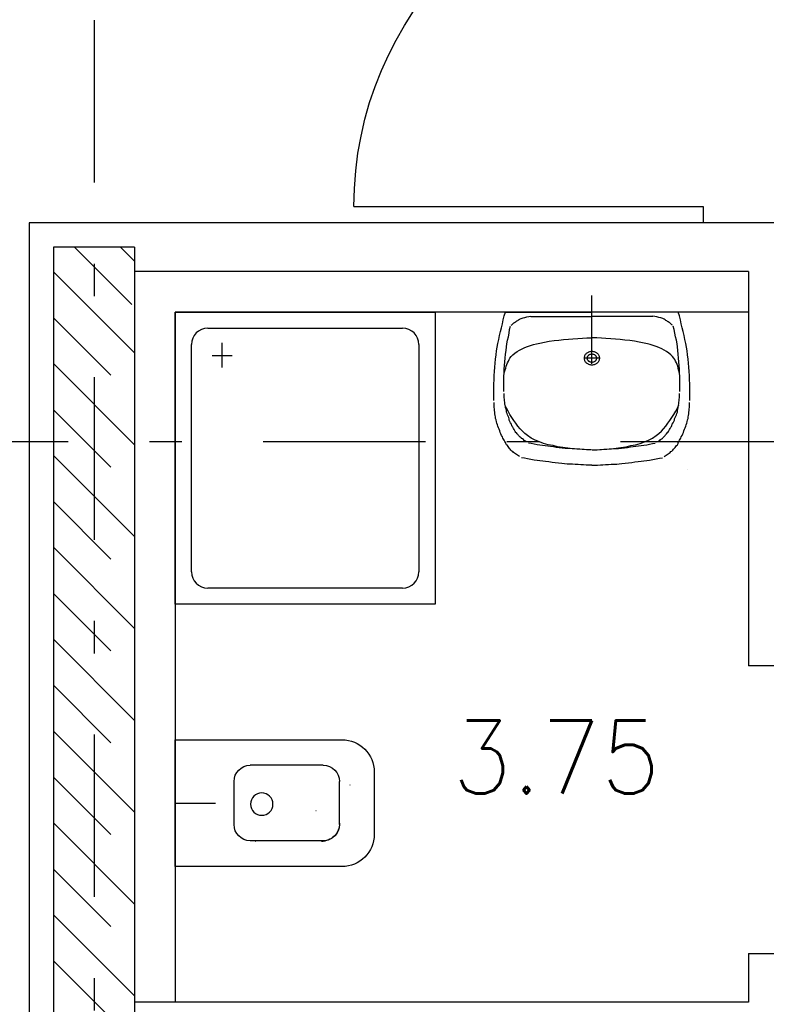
# Model space of a CAD drawing. Extents: x -1702.1 to -1638.5, y 1185.1 to 1220.8.
# Tile 29 of 50: x -1665.2 to -1662.9, y 1196.2 to 1199.2. Entities that reach past the tile are written whole.
import ezdxf
from ezdxf.enums import TextEntityAlignment as Align

# ---------------------------------------------------------------- set-up
doc = ezdxf.new("R2010")
doc.units = 0
doc.header["$MEASUREMENT"] = 0
doc.linetypes.add('DASHDOT', pattern=[1, 0.5, -0.25, 0, -0.25])
doc.linetypes.add('HIDDEN', pattern=[0.375, 0.25, -0.125])
doc.layers.get('0').update_dxf_attribs({"linetype": 'CONTINUOUS'})
for name, color, linetype in [('13', 94, 'CONTINUOUS'), ('18', 5, 'CONTINUOUS'), ('3', 6, 'CONTINUOUS'), ('45', 132, 'CONTINUOUS'), ('48', 33, 'CONTINUOUS'), ('54', 253, 'CONTINUOUS'), ('8', 1, 'CONTINUOUS')]:
    doc.layers.add(name, color=color, linetype=linetype)
doc.styles.add('ROMANS', font='ROMANS', dxfattribs={"height": 0.2})

msp = doc.modelspace()

# ---------------------------------------------------------------- linework, layer by layer
at = {"linetype": 'Continuous'}
for p, q in [((-1663.4441, 1198.16028, 0.21561), (-1663.4441, 1198.35284, 0.21561)), ((-1664.7266, 1196.78988, 0.21561), (-1664.60217, 1196.78988, 0.21561))]:
    msp.add_line(p, q, dxfattribs=at)
at = {"linetype": 'Continuous', "elevation": 0.21561}
msp.add_lwpolyline([(-1663.1501, 1197.81701), (-1663.1501, 1197.81701), (-1663.1501, 1197.81701), (-1663.1501, 1197.81701)], close=True, dxfattribs=at)
at = {"layer": '13', "linetype": 'Continuous'}
for p, q in [((-1664.8516, 1198.57739, 0.0206), (-1665.1766, 1198.57739, 0.0206)), ((-1665.1766, 1198.57739, 0.0206), (-1665.1766, 1193.84239, 0.0206)), ((-1662.7616, 1198.57739, 0.21561), (-1664.8516, 1198.57739, 0.21561)), ((-1662.9616, 1198.42739, 0.21561), (-1664.8516, 1198.42739, 0.21561)), ((-1662.9616, 1198.42739, 0.21561), (-1662.9616, 1197.21239, 0.21561)), ((-1664.7266, 1198.30239, 0.21561), (-1664.7266, 1196.17739, 0.21561)), ((-1662.9616, 1198.30239, 0.21561), (-1664.7266, 1198.30239, 0.21561)), ((-1662.9616, 1196.32739, 0.21561), (-1662.9616, 1196.17739, 0.21561)), ((-1662.9616, 1196.17739, 0.21561), (-1664.8516, 1196.17739, 0.21561))]:
    msp.add_line(p, q, dxfattribs=at)
at = {"layer": '13', "linetype": 'Continuous', "elevation": 0.21561}
for points in [[(-1662.8116, 1197.21239), (-1662.8116, 1197.21239), (-1662.8116, 1197.21239), (-1662.9616, 1197.21239)], [(-1662.9616, 1196.32739), (-1662.8116, 1196.32739), (-1662.8116, 1196.32739), (-1662.8116, 1196.32739)]]:
    msp.add_lwpolyline(points, dxfattribs=at)
at = {"layer": '18', "linetype": 'Continuous'}
for p, q in [((-1664.1766, 1198.62739, 0.0206), (-1663.1016, 1198.62739, 0.0206)), ((-1663.1016, 1198.62739, 0.0206), (-1663.1016, 1198.57739, 0.0206))]:
    msp.add_line(p, q, dxfattribs=at)
at = {"layer": '18', "linetype": 'Continuous', "extrusion": (0, 0, -1)}
msp.add_arc((1663.1016, 1198.62739, -0.0206), 1.075, 0, 90, dxfattribs=at)
at = {"layer": '3', "linetype": 'Continuous'}
for p, q in [((-1664.8516, 1198.50239, 0.0206), (-1665.1016, 1198.50239, 0.0206)), ((-1665.1016, 1198.50239, 0.0206), (-1665.1016, 1188.89239, 0.0206)), ((-1664.8516, 1198.50239, 0.0206), (-1664.8516, 1190.69239, 0.0206))]:
    msp.add_line(p, q, dxfattribs=at)
at = {"layer": '45', "linetype": 'Continuous'}
for p, q in [((-1663.4441, 1198.33118, 0.21561), (-1663.44411, 1198.33118, 0.21561)), ((-1664.7266, 1197.40239, 0.21561), (-1664.7266, 1198.30239, 0.21561)), ((-1664.7266, 1198.30239, 0.21561), (-1663.9266, 1198.30239, 0.21561)), ((-1663.9266, 1198.30239, 0.21561), (-1663.9266, 1197.40239, 0.21561)), ((-1663.71928, 1198.26617, 0.21561), (-1663.71726, 1198.27824, 0.21561)), ((-1663.71726, 1198.27824, 0.21561), (-1663.71425, 1198.29032, 0.21561)), ((-1663.71425, 1198.29032, 0.21561), (-1663.71023, 1198.30239, 0.21561)), ((-1663.71023, 1198.30239, 0.21561), (-1663.4441, 1198.30239, 0.21561)), ((-1663.6791, 1198.27174, 0.21561), (-1663.67709, 1198.2736, 0.21561)), ((-1663.67709, 1198.2736, 0.21561), (-1663.67509, 1198.27545, 0.21561)), ((-1663.67509, 1198.27545, 0.21561), (-1663.67208, 1198.27638, 0.21561)), ((-1663.67208, 1198.27638, 0.21561), (-1663.67006, 1198.27824, 0.21561)), ((-1663.67006, 1198.27824, 0.21561), (-1663.66705, 1198.2801, 0.21561)), ((-1663.66705, 1198.2801, 0.21561), (-1663.66203, 1198.28196, 0.21561)), ((-1663.66203, 1198.28196, 0.21561), (-1663.656, 1198.28474, 0.21561)), ((-1663.656, 1198.28474, 0.21561), (-1663.64998, 1198.28567, 0.21561)), ((-1663.64998, 1198.28567, 0.21561), (-1663.64395, 1198.28753, 0.21561)), ((-1663.64395, 1198.28753, 0.21561), (-1663.63793, 1198.28846, 0.21561)), ((-1663.63793, 1198.28846, 0.21561), (-1663.6319, 1198.28939, 0.21561)), ((-1663.6319, 1198.28846, 0.21561), (-1663.4441, 1198.28846, 0.21561)), ((-1663.17795, 1198.30239, 0.21561), (-1663.4441, 1198.30239, 0.21561)), ((-1663.2563, 1198.28846, 0.21561), (-1663.4441, 1198.28846, 0.21561)), ((-1663.25027, 1198.28846, 0.21561), (-1663.2563, 1198.28939, 0.21561)), ((-1663.24424, 1198.28753, 0.21561), (-1663.25027, 1198.28846, 0.21561)), ((-1663.23821, 1198.28567, 0.21561), (-1663.24424, 1198.28753, 0.21561)), ((-1663.23218, 1198.28474, 0.21561), (-1663.23821, 1198.28567, 0.21561)), ((-1663.22617, 1198.28196, 0.21561), (-1663.23218, 1198.28474, 0.21561)), ((-1663.22114, 1198.2801, 0.21561), (-1663.22617, 1198.28196, 0.21561)), ((-1663.21813, 1198.27824, 0.21561), (-1663.22114, 1198.2801, 0.21561)), ((-1663.21612, 1198.27638, 0.21561), (-1663.21813, 1198.27824, 0.21561)), ((-1663.21311, 1198.27545, 0.21561), (-1663.21612, 1198.27638, 0.21561)), ((-1663.2111, 1198.2736, 0.21561), (-1663.21311, 1198.27545, 0.21561)), ((-1663.2091, 1198.27174, 0.21561), (-1663.2111, 1198.2736, 0.21561)), ((-1663.17394, 1198.29032, 0.21561), (-1663.17795, 1198.30239, 0.21561)), ((-1663.17093, 1198.27824, 0.21561), (-1663.17394, 1198.29032, 0.21561)), ((-1663.16892, 1198.26617, 0.21561), (-1663.17093, 1198.27824, 0.21561)), ((-1664.6266, 1198.25239, 0.21561), (-1664.0266, 1198.25239, 0.21561)), ((-1663.7253, 1198.24202, 0.21561), (-1663.72229, 1198.25409, 0.21561)), ((-1663.72229, 1198.25409, 0.21561), (-1663.71928, 1198.26617, 0.21561)), ((-1663.69919, 1198.23737, 0.21561), (-1663.69718, 1198.24852, 0.21561)), ((-1663.69718, 1198.24852, 0.21561), (-1663.69416, 1198.25874, 0.21561)), ((-1663.69216, 1198.26152, 0.21561), (-1663.69015, 1198.26339, 0.21561)), ((-1663.69015, 1198.26339, 0.21561), (-1663.68815, 1198.26525, 0.21561)), ((-1663.68815, 1198.26525, 0.21561), (-1663.68613, 1198.2671, 0.21561)), ((-1663.68613, 1198.2671, 0.21561), (-1663.68412, 1198.26895, 0.21561)), ((-1663.68412, 1198.26895, 0.21561), (-1663.68212, 1198.26988, 0.21561)), ((-1663.68212, 1198.26988, 0.21561), (-1663.6791, 1198.27174, 0.21561)), ((-1663.20608, 1198.26988, 0.21561), (-1663.2091, 1198.27174, 0.21561)), ((-1663.20407, 1198.26895, 0.21561), (-1663.20608, 1198.26988, 0.21561)), ((-1663.20206, 1198.2671, 0.21561), (-1663.20407, 1198.26895, 0.21561)), ((-1663.20005, 1198.26525, 0.21561), (-1663.20206, 1198.2671, 0.21561)), ((-1663.19804, 1198.26339, 0.21561), (-1663.20005, 1198.26525, 0.21561)), ((-1663.19604, 1198.26152, 0.21561), (-1663.19804, 1198.26339, 0.21561)), ((-1663.19101, 1198.24852, 0.21561), (-1663.19403, 1198.25874, 0.21561)), ((-1663.18901, 1198.23737, 0.21561), (-1663.19101, 1198.24852, 0.21561)), ((-1663.16591, 1198.25409, 0.21561), (-1663.16892, 1198.26617, 0.21561)), ((-1663.1629, 1198.24202, 0.21561), (-1663.16591, 1198.25409, 0.21561)), ((-1663.73332, 1198.20579, 0.21561), (-1663.73031, 1198.21787, 0.21561)), ((-1663.73031, 1198.21787, 0.21561), (-1663.7283, 1198.22994, 0.21561)), ((-1663.7283, 1198.22994, 0.21561), (-1663.7253, 1198.24202, 0.21561)), ((-1663.70622, 1198.20487, 0.21561), (-1663.70421, 1198.21601, 0.21561)), ((-1663.70421, 1198.21601, 0.21561), (-1663.70119, 1198.22623, 0.21561)), ((-1663.70119, 1198.22623, 0.21561), (-1663.69919, 1198.23737, 0.21561)), ((-1663.58971, 1198.20951, 0.21561), (-1663.57566, 1198.2123, 0.21561)), ((-1663.57566, 1198.2123, 0.21561), (-1663.56059, 1198.21415, 0.21561)), ((-1663.56059, 1198.21415, 0.21561), (-1663.54553, 1198.21601, 0.21561)), ((-1663.54553, 1198.21601, 0.21561), (-1663.53147, 1198.21787, 0.21561)), ((-1663.53147, 1198.21787, 0.21561), (-1663.51639, 1198.2188, 0.21561)), ((-1663.51639, 1198.2188, 0.21561), (-1663.50235, 1198.21973, 0.21561)), ((-1663.50235, 1198.21973, 0.21561), (-1663.48729, 1198.22066, 0.21561)), ((-1663.48729, 1198.22066, 0.21561), (-1663.47322, 1198.22158, 0.21561)), ((-1663.47322, 1198.22158, 0.21561), (-1663.45916, 1198.22251, 0.21561)), ((-1663.45916, 1198.22251, 0.21561), (-1663.4441, 1198.22251, 0.21561)), ((-1663.42903, 1198.22251, 0.21561), (-1663.4441, 1198.22251, 0.21561)), ((-1663.41497, 1198.22158, 0.21561), (-1663.42903, 1198.22251, 0.21561)), ((-1663.40091, 1198.22066, 0.21561), (-1663.41497, 1198.22158, 0.21561)), ((-1663.38584, 1198.21973, 0.21561), (-1663.40091, 1198.22066, 0.21561)), ((-1663.3718, 1198.2188, 0.21561), (-1663.38584, 1198.21973, 0.21561)), ((-1663.35673, 1198.21787, 0.21561), (-1663.3718, 1198.2188, 0.21561)), ((-1663.34266, 1198.21601, 0.21561), (-1663.35673, 1198.21787, 0.21561)), ((-1663.3276, 1198.21415, 0.21561), (-1663.34266, 1198.21601, 0.21561)), ((-1663.31253, 1198.2123, 0.21561), (-1663.3276, 1198.21415, 0.21561)), ((-1663.29848, 1198.20951, 0.21561), (-1663.31253, 1198.2123, 0.21561)), ((-1663.187, 1198.22623, 0.21561), (-1663.18901, 1198.23737, 0.21561)), ((-1663.18398, 1198.21601, 0.21561), (-1663.187, 1198.22623, 0.21561)), ((-1663.18197, 1198.20487, 0.21561), (-1663.18398, 1198.21601, 0.21561)), ((-1663.15989, 1198.22994, 0.21561), (-1663.1629, 1198.24202, 0.21561)), ((-1663.15788, 1198.21787, 0.21561), (-1663.15989, 1198.22994, 0.21561)), ((-1663.15487, 1198.20579, 0.21561), (-1663.15788, 1198.21787, 0.21561)), ((-1664.6766, 1197.50239, 0.21561), (-1664.6766, 1198.20239, 0.21561)), ((-1664.58261, 1198.13139, 0.21561), (-1664.58261, 1198.20739, 0.21561)), ((-1663.9766, 1198.20239, 0.21561), (-1663.9766, 1197.50239, 0.21561)), ((-1663.73836, 1198.1705, 0.21561), (-1663.73734, 1198.18257, 0.21561)), ((-1663.73734, 1198.18257, 0.21561), (-1663.73534, 1198.19372, 0.21561)), ((-1663.73534, 1198.19372, 0.21561), (-1663.73332, 1198.20579, 0.21561)), ((-1663.71023, 1198.17236, 0.21561), (-1663.70823, 1198.1835, 0.21561)), ((-1663.70823, 1198.1835, 0.21561), (-1663.70722, 1198.19465, 0.21561)), ((-1663.70722, 1198.19465, 0.21561), (-1663.70622, 1198.20487, 0.21561)), ((-1663.67408, 1198.18072, 0.21561), (-1663.66705, 1198.18536, 0.21561)), ((-1663.66705, 1198.18536, 0.21561), (-1663.65902, 1198.18908, 0.21561)), ((-1663.65902, 1198.18908, 0.21561), (-1663.64998, 1198.19279, 0.21561)), ((-1663.64998, 1198.19279, 0.21561), (-1663.64195, 1198.19652, 0.21561)), ((-1663.64195, 1198.19652, 0.21561), (-1663.6329, 1198.1993, 0.21561)), ((-1663.6329, 1198.1993, 0.21561), (-1663.62386, 1198.20208, 0.21561)), ((-1663.62386, 1198.20208, 0.21561), (-1663.61483, 1198.20394, 0.21561)), ((-1663.61483, 1198.20394, 0.21561), (-1663.60479, 1198.20672, 0.21561)), ((-1663.60479, 1198.20672, 0.21561), (-1663.58971, 1198.20951, 0.21561)), ((-1663.4441, 1198.14264, 0.21561), (-1663.4441, 1198.1835, 0.21561)), ((-1663.28341, 1198.20672, 0.21561), (-1663.29848, 1198.20951, 0.21561)), ((-1663.27337, 1198.20394, 0.21561), (-1663.28341, 1198.20672, 0.21561)), ((-1663.26433, 1198.20208, 0.21561), (-1663.27337, 1198.20394, 0.21561)), ((-1663.25528, 1198.1993, 0.21561), (-1663.26433, 1198.20208, 0.21561)), ((-1663.24625, 1198.19652, 0.21561), (-1663.25528, 1198.1993, 0.21561)), ((-1663.23821, 1198.19279, 0.21561), (-1663.24625, 1198.19652, 0.21561)), ((-1663.22918, 1198.18908, 0.21561), (-1663.23821, 1198.19279, 0.21561)), ((-1663.22114, 1198.18536, 0.21561), (-1663.22918, 1198.18908, 0.21561)), ((-1663.21411, 1198.18072, 0.21561), (-1663.22114, 1198.18536, 0.21561)), ((-1663.18097, 1198.19465, 0.21561), (-1663.18197, 1198.20487, 0.21561)), ((-1663.17997, 1198.1835, 0.21561), (-1663.18097, 1198.19465, 0.21561)), ((-1663.17795, 1198.17236, 0.21561), (-1663.17997, 1198.1835, 0.21561)), ((-1663.15286, 1198.19372, 0.21561), (-1663.15487, 1198.20579, 0.21561)), ((-1663.15085, 1198.18257, 0.21561), (-1663.15286, 1198.19372, 0.21561)), ((-1663.14984, 1198.1705, 0.21561), (-1663.15085, 1198.18257, 0.21561)), ((-1664.6126, 1198.16839, 0.21561), (-1664.5516, 1198.16839, 0.21561)), ((-1663.74136, 1198.14449, 0.21561), (-1663.74036, 1198.1575, 0.21561)), ((-1663.74036, 1198.1575, 0.21561), (-1663.73836, 1198.1705, 0.21561)), ((-1663.71225, 1198.14914, 0.21561), (-1663.71125, 1198.16028, 0.21561)), ((-1663.71125, 1198.16028, 0.21561), (-1663.71023, 1198.17236, 0.21561)), ((-1663.70119, 1198.151, 0.21561), (-1663.69919, 1198.15564, 0.21561)), ((-1663.69919, 1198.15564, 0.21561), (-1663.69618, 1198.16028, 0.21561)), ((-1663.69618, 1198.16028, 0.21561), (-1663.69216, 1198.16493, 0.21561)), ((-1663.69216, 1198.16493, 0.21561), (-1663.68713, 1198.1705, 0.21561)), ((-1663.68713, 1198.1705, 0.21561), (-1663.68111, 1198.17607, 0.21561)), ((-1663.68111, 1198.17607, 0.21561), (-1663.67408, 1198.18072, 0.21561)), ((-1663.41899, 1198.16028, 0.21561), (-1663.4692, 1198.16028, 0.21561)), ((-1663.20708, 1198.17607, 0.21561), (-1663.21411, 1198.18072, 0.21561)), ((-1663.20105, 1198.1705, 0.21561), (-1663.20708, 1198.17607, 0.21561)), ((-1663.19604, 1198.16493, 0.21561), (-1663.20105, 1198.1705, 0.21561)), ((-1663.19201, 1198.16028, 0.21561), (-1663.19604, 1198.16493, 0.21561)), ((-1663.18901, 1198.15564, 0.21561), (-1663.19201, 1198.16028, 0.21561)), ((-1663.187, 1198.151, 0.21561), (-1663.18901, 1198.15564, 0.21561)), ((-1663.17695, 1198.16028, 0.21561), (-1663.17795, 1198.17236, 0.21561)), ((-1663.17595, 1198.14914, 0.21561), (-1663.17695, 1198.16028, 0.21561)), ((-1663.14783, 1198.1575, 0.21561), (-1663.14984, 1198.1705, 0.21561)), ((-1663.14682, 1198.14449, 0.21561), (-1663.14783, 1198.1575, 0.21561)), ((-1663.74338, 1198.11942, 0.21561), (-1663.74238, 1198.13242, 0.21561)), ((-1663.74238, 1198.13242, 0.21561), (-1663.74136, 1198.14449, 0.21561)), ((-1663.71425, 1198.12592, 0.21561), (-1663.71325, 1198.13799, 0.21561)), ((-1663.71425, 1198.11477, 0.21561), (-1663.71425, 1198.12592, 0.21561)), ((-1663.71325, 1198.13799, 0.21561), (-1663.71225, 1198.14914, 0.21561)), ((-1663.71325, 1198.11849, 0.21561), (-1663.71125, 1198.12406, 0.21561)), ((-1663.71125, 1198.12406, 0.21561), (-1663.70923, 1198.12963, 0.21561)), ((-1663.70923, 1198.12963, 0.21561), (-1663.70823, 1198.13521, 0.21561)), ((-1663.70823, 1198.13521, 0.21561), (-1663.70622, 1198.14078, 0.21561)), ((-1663.70622, 1198.14078, 0.21561), (-1663.70421, 1198.14542, 0.21561)), ((-1663.70421, 1198.14542, 0.21561), (-1663.70119, 1198.151, 0.21561)), ((-1663.18398, 1198.14542, 0.21561), (-1663.187, 1198.151, 0.21561)), ((-1663.18197, 1198.14078, 0.21561), (-1663.18398, 1198.14542, 0.21561)), ((-1663.17997, 1198.13521, 0.21561), (-1663.18197, 1198.14078, 0.21561)), ((-1663.17896, 1198.12963, 0.21561), (-1663.17997, 1198.13521, 0.21561)), ((-1663.17695, 1198.12406, 0.21561), (-1663.17896, 1198.12963, 0.21561)), ((-1663.17494, 1198.11849, 0.21561), (-1663.17695, 1198.12406, 0.21561)), ((-1663.17494, 1198.13799, 0.21561), (-1663.17595, 1198.14914, 0.21561)), ((-1663.17394, 1198.12592, 0.21561), (-1663.17494, 1198.13799, 0.21561)), ((-1663.17394, 1198.11477, 0.21561), (-1663.17394, 1198.12592, 0.21561)), ((-1663.14582, 1198.13242, 0.21561), (-1663.14682, 1198.14449, 0.21561)), ((-1663.14481, 1198.11942, 0.21561), (-1663.14582, 1198.13242, 0.21561)), ((-1663.74539, 1198.08134, 0.21561), (-1663.74438, 1198.09341, 0.21561)), ((-1663.74438, 1198.10641, 0.21561), (-1663.74338, 1198.11942, 0.21561)), ((-1663.74438, 1198.09341, 0.21561), (-1663.74438, 1198.10641, 0.21561)), ((-1663.71526, 1198.10363, 0.21561), (-1663.71425, 1198.11477, 0.21561)), ((-1663.71526, 1198.10734, 0.21561), (-1663.71425, 1198.11291, 0.21561)), ((-1663.71526, 1198.09155, 0.21561), (-1663.71526, 1198.10363, 0.21561)), ((-1663.71526, 1198.08041, 0.21561), (-1663.71526, 1198.09155, 0.21561)), ((-1663.71425, 1198.11291, 0.21561), (-1663.71325, 1198.11849, 0.21561)), ((-1663.17394, 1198.11291, 0.21561), (-1663.17494, 1198.11849, 0.21561)), ((-1663.17294, 1198.10363, 0.21561), (-1663.17394, 1198.11477, 0.21561)), ((-1663.17294, 1198.10734, 0.21561), (-1663.17394, 1198.11291, 0.21561)), ((-1663.17294, 1198.09155, 0.21561), (-1663.17294, 1198.10363, 0.21561)), ((-1663.17294, 1198.08041, 0.21561), (-1663.17294, 1198.09155, 0.21561)), ((-1663.14381, 1198.10641, 0.21561), (-1663.14481, 1198.11942, 0.21561)), ((-1663.14381, 1198.09341, 0.21561), (-1663.14381, 1198.10641, 0.21561)), ((-1663.14281, 1198.08134, 0.21561), (-1663.14381, 1198.09341, 0.21561)), ((-1663.74539, 1198.06834, 0.21561), (-1663.74539, 1198.08134, 0.21561)), ((-1663.74539, 1198.05533, 0.21561), (-1663.74539, 1198.06834, 0.21561)), ((-1663.71526, 1198.06834, 0.21561), (-1663.71526, 1198.08041, 0.21561)), ((-1663.71526, 1198.05719, 0.21561), (-1663.71526, 1198.06834, 0.21561)), ((-1663.17294, 1198.06834, 0.21561), (-1663.17294, 1198.08041, 0.21561)), ((-1663.17294, 1198.05719, 0.21561), (-1663.17294, 1198.06834, 0.21561)), ((-1663.14281, 1198.06834, 0.21561), (-1663.14281, 1198.08134, 0.21561)), ((-1663.14281, 1198.05533, 0.21561), (-1663.14281, 1198.06834, 0.21561)), ((-1663.74539, 1198.04233, 0.21561), (-1663.74539, 1198.05533, 0.21561)), ((-1663.74539, 1198.03025, 0.21561), (-1663.74539, 1198.04233, 0.21561)), ((-1663.71425, 1198.04697, 0.21561), (-1663.71425, 1198.05161, 0.21561)), ((-1663.71425, 1198.04233, 0.21561), (-1663.71425, 1198.04697, 0.21561)), ((-1663.71425, 1198.03861, 0.21561), (-1663.71425, 1198.04233, 0.21561)), ((-1663.71325, 1198.03304, 0.21561), (-1663.71425, 1198.03861, 0.21561)), ((-1663.71325, 1198.02932, 0.21561), (-1663.71325, 1198.03304, 0.21561)), ((-1663.17494, 1198.03304, 0.21561), (-1663.17394, 1198.03861, 0.21561)), ((-1663.17494, 1198.02932, 0.21561), (-1663.17494, 1198.03304, 0.21561)), ((-1663.17394, 1198.04697, 0.21561), (-1663.17394, 1198.05161, 0.21561)), ((-1663.17394, 1198.04233, 0.21561), (-1663.17394, 1198.04697, 0.21561)), ((-1663.17394, 1198.03861, 0.21561), (-1663.17394, 1198.04233, 0.21561)), ((-1663.14281, 1198.04233, 0.21561), (-1663.14281, 1198.05533, 0.21561)), ((-1663.14281, 1198.03025, 0.21561), (-1663.14281, 1198.04233, 0.21561)), ((-1663.74438, 1198.01818, 0.21561), (-1663.74438, 1198.02375, 0.21561)), ((-1663.74438, 1198.01353, 0.21561), (-1663.74438, 1198.01818, 0.21561)), ((-1663.74438, 1198.00889, 0.21561), (-1663.74438, 1198.01353, 0.21561)), ((-1663.74338, 1198.00332, 0.21561), (-1663.74438, 1198.00889, 0.21561)), ((-1663.74338, 1197.99867, 0.21561), (-1663.74338, 1198.00332, 0.21561)), ((-1663.71225, 1198.02468, 0.21561), (-1663.71325, 1198.02932, 0.21561)), ((-1663.71225, 1198.02003, 0.21561), (-1663.71225, 1198.02468, 0.21561)), ((-1663.71125, 1198.01539, 0.21561), (-1663.71225, 1198.02003, 0.21561)), ((-1663.70722, 1198.0061, 0.21561), (-1663.71225, 1198.01632, 0.21561)), ((-1663.71023, 1198.01168, 0.21561), (-1663.71125, 1198.01539, 0.21561)), ((-1663.71023, 1198.00703, 0.21561), (-1663.71023, 1198.01168, 0.21561)), ((-1663.70823, 1198.00332, 0.21561), (-1663.71023, 1198.00703, 0.21561)), ((-1663.70722, 1197.99867, 0.21561), (-1663.70823, 1198.00332, 0.21561)), ((-1663.7022, 1197.99681, 0.21561), (-1663.70722, 1198.0061, 0.21561)), ((-1663.186, 1197.99681, 0.21561), (-1663.18097, 1198.0061, 0.21561)), ((-1663.18097, 1198.0061, 0.21561), (-1663.17595, 1198.01632, 0.21561)), ((-1663.18097, 1197.99867, 0.21561), (-1663.17997, 1198.00332, 0.21561)), ((-1663.17997, 1198.00332, 0.21561), (-1663.17795, 1198.00703, 0.21561)), ((-1663.17795, 1198.01168, 0.21561), (-1663.17695, 1198.01539, 0.21561)), ((-1663.17795, 1198.00703, 0.21561), (-1663.17795, 1198.01168, 0.21561)), ((-1663.17695, 1198.01539, 0.21561), (-1663.17595, 1198.02003, 0.21561)), ((-1663.17595, 1198.02468, 0.21561), (-1663.17494, 1198.02932, 0.21561)), ((-1663.17595, 1198.02003, 0.21561), (-1663.17595, 1198.02468, 0.21561)), ((-1663.14481, 1198.00332, 0.21561), (-1663.14381, 1198.00889, 0.21561)), ((-1663.14481, 1197.99867, 0.21561), (-1663.14481, 1198.00332, 0.21561)), ((-1663.14381, 1198.01818, 0.21561), (-1663.14381, 1198.02375, 0.21561)), ((-1663.14381, 1198.01353, 0.21561), (-1663.14381, 1198.01818, 0.21561)), ((-1663.14381, 1198.00889, 0.21561), (-1663.14381, 1198.01353, 0.21561)), ((-1663.74238, 1197.99403, 0.21561), (-1663.74338, 1197.99867, 0.21561)), ((-1663.74238, 1197.98846, 0.21561), (-1663.74238, 1197.99403, 0.21561)), ((-1663.74136, 1197.98381, 0.21561), (-1663.74238, 1197.98846, 0.21561)), ((-1663.74036, 1197.97917, 0.21561), (-1663.74136, 1197.98381, 0.21561)), ((-1663.74036, 1197.97452, 0.21561), (-1663.74036, 1197.97917, 0.21561)), ((-1663.73836, 1197.96988, 0.21561), (-1663.74036, 1197.97452, 0.21561)), ((-1663.73734, 1197.96431, 0.21561), (-1663.73836, 1197.96988, 0.21561)), ((-1663.70722, 1197.99403, 0.21561), (-1663.70722, 1197.99867, 0.21561)), ((-1663.70522, 1197.99031, 0.21561), (-1663.70722, 1197.99403, 0.21561)), ((-1663.70421, 1197.98567, 0.21561), (-1663.70522, 1197.99031, 0.21561)), ((-1663.7022, 1197.98195, 0.21561), (-1663.70421, 1197.98567, 0.21561)), ((-1663.69618, 1197.9866, 0.21561), (-1663.7022, 1197.99681, 0.21561)), ((-1663.70019, 1197.97731, 0.21561), (-1663.7022, 1197.98195, 0.21561)), ((-1663.69819, 1197.97359, 0.21561), (-1663.70019, 1197.97731, 0.21561)), ((-1663.69819, 1197.96895, 0.21561), (-1663.69819, 1197.97359, 0.21561)), ((-1663.69015, 1197.97731, 0.21561), (-1663.69618, 1197.9866, 0.21561)), ((-1663.68412, 1197.96802, 0.21561), (-1663.69015, 1197.97731, 0.21561)), ((-1663.20407, 1197.96802, 0.21561), (-1663.19804, 1197.97731, 0.21561)), ((-1663.19804, 1197.97731, 0.21561), (-1663.19201, 1197.9866, 0.21561)), ((-1663.19201, 1197.9866, 0.21561), (-1663.186, 1197.99681, 0.21561)), ((-1663.19001, 1197.97359, 0.21561), (-1663.188, 1197.97731, 0.21561)), ((-1663.19001, 1197.96895, 0.21561), (-1663.19001, 1197.97359, 0.21561)), ((-1663.188, 1197.97731, 0.21561), (-1663.186, 1197.98195, 0.21561)), ((-1663.186, 1197.98195, 0.21561), (-1663.18398, 1197.98567, 0.21561)), ((-1663.18398, 1197.98567, 0.21561), (-1663.18298, 1197.99031, 0.21561)), ((-1663.18298, 1197.99031, 0.21561), (-1663.18097, 1197.99403, 0.21561)), ((-1663.18097, 1197.99403, 0.21561), (-1663.18097, 1197.99867, 0.21561)), ((-1663.15085, 1197.96431, 0.21561), (-1663.14984, 1197.96988, 0.21561)), ((-1663.14984, 1197.96988, 0.21561), (-1663.14783, 1197.97452, 0.21561)), ((-1663.14783, 1197.97917, 0.21561), (-1663.14682, 1197.98381, 0.21561)), ((-1663.14783, 1197.97452, 0.21561), (-1663.14783, 1197.97917, 0.21561)), ((-1663.14682, 1197.98381, 0.21561), (-1663.14582, 1197.98846, 0.21561)), ((-1663.14582, 1197.99403, 0.21561), (-1663.14481, 1197.99867, 0.21561)), ((-1663.14582, 1197.98846, 0.21561), (-1663.14582, 1197.99403, 0.21561)), ((-1663.73634, 1197.95966, 0.21561), (-1663.73734, 1197.96431, 0.21561)), ((-1663.73432, 1197.95502, 0.21561), (-1663.73634, 1197.95966, 0.21561)), ((-1663.73332, 1197.95037, 0.21561), (-1663.73432, 1197.95502, 0.21561)), ((-1663.73131, 1197.94573, 0.21561), (-1663.73332, 1197.95037, 0.21561)), ((-1663.72931, 1197.94109, 0.21561), (-1663.73131, 1197.94573, 0.21561)), ((-1663.7273, 1197.93644, 0.21561), (-1663.72931, 1197.94109, 0.21561)), ((-1663.69618, 1197.96524, 0.21561), (-1663.69819, 1197.96895, 0.21561)), ((-1663.69416, 1197.96059, 0.21561), (-1663.69618, 1197.96524, 0.21561)), ((-1663.69116, 1197.95688, 0.21561), (-1663.69416, 1197.96059, 0.21561)), ((-1663.69015, 1197.95316, 0.21561), (-1663.69116, 1197.95688, 0.21561)), ((-1663.68915, 1197.94945, 0.21561), (-1663.69015, 1197.95316, 0.21561)), ((-1663.68713, 1197.94759, 0.21561), (-1663.68915, 1197.94945, 0.21561)), ((-1663.68513, 1197.94387, 0.21561), (-1663.68713, 1197.94759, 0.21561)), ((-1663.68312, 1197.94016, 0.21561), (-1663.68513, 1197.94387, 0.21561)), ((-1663.6781, 1197.95966, 0.21561), (-1663.68412, 1197.96802, 0.21561)), ((-1663.68212, 1197.9383, 0.21561), (-1663.68312, 1197.94016, 0.21561)), ((-1663.67208, 1197.9513, 0.21561), (-1663.6781, 1197.95966, 0.21561)), ((-1663.66505, 1197.94294, 0.21561), (-1663.67208, 1197.9513, 0.21561)), ((-1663.65802, 1197.93551, 0.21561), (-1663.66505, 1197.94294, 0.21561)), ((-1663.23018, 1197.93551, 0.21561), (-1663.22315, 1197.94294, 0.21561)), ((-1663.22315, 1197.94294, 0.21561), (-1663.21612, 1197.9513, 0.21561)), ((-1663.21612, 1197.9513, 0.21561), (-1663.2101, 1197.95966, 0.21561)), ((-1663.2101, 1197.95966, 0.21561), (-1663.20407, 1197.96802, 0.21561)), ((-1663.20608, 1197.9383, 0.21561), (-1663.20507, 1197.94016, 0.21561)), ((-1663.20507, 1197.94016, 0.21561), (-1663.20307, 1197.94387, 0.21561)), ((-1663.20307, 1197.94387, 0.21561), (-1663.20105, 1197.94759, 0.21561)), ((-1663.20105, 1197.94759, 0.21561), (-1663.19904, 1197.94945, 0.21561)), ((-1663.19904, 1197.94945, 0.21561), (-1663.19804, 1197.95316, 0.21561)), ((-1663.19804, 1197.95316, 0.21561), (-1663.19704, 1197.95688, 0.21561)), ((-1663.19704, 1197.95688, 0.21561), (-1663.19403, 1197.96059, 0.21561)), ((-1663.19403, 1197.96059, 0.21561), (-1663.19201, 1197.96524, 0.21561)), ((-1663.19201, 1197.96524, 0.21561), (-1663.19001, 1197.96895, 0.21561)), ((-1663.16089, 1197.93644, 0.21561), (-1663.15889, 1197.94109, 0.21561)), ((-1663.15889, 1197.94109, 0.21561), (-1663.15688, 1197.94573, 0.21561)), ((-1663.15688, 1197.94573, 0.21561), (-1663.15487, 1197.95037, 0.21561)), ((-1663.15487, 1197.95037, 0.21561), (-1663.15386, 1197.95502, 0.21561)), ((-1663.15386, 1197.95502, 0.21561), (-1663.15185, 1197.95966, 0.21561)), ((-1663.15185, 1197.95966, 0.21561), (-1663.15085, 1197.96431, 0.21561)), ((-1663.72631, 1197.9318, 0.21561), (-1663.7273, 1197.93644, 0.21561)), ((-1663.72429, 1197.92715, 0.21561), (-1663.72631, 1197.9318, 0.21561)), ((-1663.72229, 1197.92251, 0.21561), (-1663.72429, 1197.92715, 0.21561)), ((-1663.71928, 1197.91787, 0.21561), (-1663.72229, 1197.92251, 0.21561)), ((-1663.71828, 1197.91415, 0.21561), (-1663.71928, 1197.91787, 0.21561)), ((-1663.71626, 1197.91044, 0.21561), (-1663.71828, 1197.91415, 0.21561)), ((-1663.71425, 1197.90765, 0.21561), (-1663.71626, 1197.91044, 0.21561)), ((-1663.68011, 1197.93458, 0.21561), (-1663.68212, 1197.9383, 0.21561)), ((-1663.6781, 1197.9318, 0.21561), (-1663.68011, 1197.93458, 0.21561)), ((-1663.67609, 1197.92994, 0.21561), (-1663.6781, 1197.9318, 0.21561)), ((-1663.67408, 1197.92715, 0.21561), (-1663.67609, 1197.92994, 0.21561)), ((-1663.67107, 1197.92437, 0.21561), (-1663.67408, 1197.92715, 0.21561)), ((-1663.67006, 1197.92251, 0.21561), (-1663.67107, 1197.92437, 0.21561)), ((-1663.66806, 1197.91972, 0.21561), (-1663.67006, 1197.92251, 0.21561)), ((-1663.66505, 1197.91694, 0.21561), (-1663.66806, 1197.91972, 0.21561)), ((-1663.66203, 1197.91508, 0.21561), (-1663.66505, 1197.91694, 0.21561)), ((-1663.66102, 1197.91322, 0.21561), (-1663.66203, 1197.91508, 0.21561)), ((-1663.65802, 1197.91136, 0.21561), (-1663.66102, 1197.91322, 0.21561)), ((-1663.64998, 1197.92808, 0.21561), (-1663.65802, 1197.93551, 0.21561)), ((-1663.655, 1197.90951, 0.21561), (-1663.65802, 1197.91136, 0.21561)), ((-1663.65299, 1197.90672, 0.21561), (-1663.655, 1197.90951, 0.21561)), ((-1663.64195, 1197.92251, 0.21561), (-1663.64998, 1197.92808, 0.21561)), ((-1663.6309, 1197.91415, 0.21561), (-1663.64195, 1197.92251, 0.21561)), ((-1663.61885, 1197.90765, 0.21561), (-1663.6309, 1197.91415, 0.21561)), ((-1663.26935, 1197.90765, 0.21561), (-1663.2573, 1197.91415, 0.21561)), ((-1663.2573, 1197.91415, 0.21561), (-1663.24625, 1197.92251, 0.21561)), ((-1663.24625, 1197.92251, 0.21561), (-1663.23821, 1197.92808, 0.21561)), ((-1663.23821, 1197.92808, 0.21561), (-1663.23018, 1197.93551, 0.21561)), ((-1663.2352, 1197.90672, 0.21561), (-1663.2332, 1197.90951, 0.21561)), ((-1663.2332, 1197.90951, 0.21561), (-1663.23018, 1197.91136, 0.21561)), ((-1663.23018, 1197.91136, 0.21561), (-1663.22717, 1197.91322, 0.21561)), ((-1663.22717, 1197.91322, 0.21561), (-1663.22617, 1197.91508, 0.21561)), ((-1663.22617, 1197.91508, 0.21561), (-1663.22315, 1197.91694, 0.21561)), ((-1663.22315, 1197.91694, 0.21561), (-1663.22014, 1197.91972, 0.21561)), ((-1663.22014, 1197.91972, 0.21561), (-1663.21813, 1197.92251, 0.21561)), ((-1663.21813, 1197.92251, 0.21561), (-1663.21713, 1197.92437, 0.21561)), ((-1663.21713, 1197.92437, 0.21561), (-1663.21411, 1197.92715, 0.21561)), ((-1663.21411, 1197.92715, 0.21561), (-1663.2121, 1197.92994, 0.21561)), ((-1663.2121, 1197.92994, 0.21561), (-1663.2101, 1197.9318, 0.21561)), ((-1663.2101, 1197.9318, 0.21561), (-1663.20808, 1197.93458, 0.21561)), ((-1663.20808, 1197.93458, 0.21561), (-1663.20608, 1197.9383, 0.21561)), ((-1663.17394, 1197.90765, 0.21561), (-1663.17193, 1197.91044, 0.21561)), ((-1663.17193, 1197.91044, 0.21561), (-1663.16992, 1197.91415, 0.21561)), ((-1663.16992, 1197.91415, 0.21561), (-1663.16892, 1197.91787, 0.21561)), ((-1663.16892, 1197.91787, 0.21561), (-1663.16591, 1197.92251, 0.21561)), ((-1663.16591, 1197.92251, 0.21561), (-1663.1639, 1197.92715, 0.21561)), ((-1663.1639, 1197.92715, 0.21561), (-1663.16188, 1197.9318, 0.21561)), ((-1663.16188, 1197.9318, 0.21561), (-1663.16089, 1197.93644, 0.21561)), ((-1663.71225, 1197.90393, 0.21561), (-1663.71425, 1197.90765, 0.21561)), ((-1663.71023, 1197.90022, 0.21561), (-1663.71225, 1197.90393, 0.21561)), ((-1663.70923, 1197.89743, 0.21561), (-1663.71023, 1197.90022, 0.21561)), ((-1663.70722, 1197.89372, 0.21561), (-1663.70923, 1197.89743, 0.21561)), ((-1663.70421, 1197.89093, 0.21561), (-1663.70722, 1197.89372, 0.21561)), ((-1663.7022, 1197.88814, 0.21561), (-1663.70421, 1197.89093, 0.21561)), ((-1663.70019, 1197.88536, 0.21561), (-1663.7022, 1197.88814, 0.21561)), ((-1663.69718, 1197.88257, 0.21561), (-1663.70019, 1197.88536, 0.21561)), ((-1663.69518, 1197.87979, 0.21561), (-1663.69718, 1197.88257, 0.21561)), ((-1663.69316, 1197.877, 0.21561), (-1663.69518, 1197.87979, 0.21561)), ((-1663.64998, 1197.90579, 0.21561), (-1663.65299, 1197.90672, 0.21561)), ((-1663.64696, 1197.90393, 0.21561), (-1663.64998, 1197.90579, 0.21561)), ((-1663.64395, 1197.90208, 0.21561), (-1663.64696, 1197.90393, 0.21561)), ((-1663.6309, 1197.89743, 0.21561), (-1663.63893, 1197.89836, 0.21561)), ((-1663.62186, 1197.89558, 0.21561), (-1663.6309, 1197.89743, 0.21561)), ((-1663.61282, 1197.89372, 0.21561), (-1663.62186, 1197.89558, 0.21561)), ((-1663.60579, 1197.90208, 0.21561), (-1663.61885, 1197.90765, 0.21561)), ((-1663.60378, 1197.89186, 0.21561), (-1663.61282, 1197.89372, 0.21561)), ((-1663.59273, 1197.89743, 0.21561), (-1663.60579, 1197.90208, 0.21561)), ((-1663.59575, 1197.89093, 0.21561), (-1663.60378, 1197.89186, 0.21561)), ((-1663.57165, 1197.88814, 0.21561), (-1663.59575, 1197.89093, 0.21561)), ((-1663.57867, 1197.89372, 0.21561), (-1663.59273, 1197.89743, 0.21561)), ((-1663.5636, 1197.89093, 0.21561), (-1663.57867, 1197.89372, 0.21561)), ((-1663.5626, 1197.88722, 0.21561), (-1663.57165, 1197.88814, 0.21561)), ((-1663.54955, 1197.88722, 0.21561), (-1663.5636, 1197.89093, 0.21561)), ((-1663.55356, 1197.88536, 0.21561), (-1663.5626, 1197.88722, 0.21561)), ((-1663.54453, 1197.88443, 0.21561), (-1663.55356, 1197.88536, 0.21561)), ((-1663.53348, 1197.88536, 0.21561), (-1663.54955, 1197.88722, 0.21561)), ((-1663.53549, 1197.8835, 0.21561), (-1663.54453, 1197.88443, 0.21561)), ((-1663.52645, 1197.88257, 0.21561), (-1663.53549, 1197.8835, 0.21561)), ((-1663.51842, 1197.8835, 0.21561), (-1663.53348, 1197.88536, 0.21561)), ((-1663.51942, 1197.88164, 0.21561), (-1663.52645, 1197.88257, 0.21561)), ((-1663.51239, 1197.88164, 0.21561), (-1663.51942, 1197.88164, 0.21561)), ((-1663.50235, 1197.88071, 0.21561), (-1663.51842, 1197.8835, 0.21561)), ((-1663.50436, 1197.88071, 0.21561), (-1663.51239, 1197.88164, 0.21561)), ((-1663.49733, 1197.88071, 0.21561), (-1663.50436, 1197.88071, 0.21561)), ((-1663.48627, 1197.87979, 0.21561), (-1663.50235, 1197.88071, 0.21561)), ((-1663.4903, 1197.87979, 0.21561), (-1663.49733, 1197.88071, 0.21561)), ((-1663.48126, 1197.87979, 0.21561), (-1663.4903, 1197.87979, 0.21561)), ((-1663.47423, 1197.87886, 0.21561), (-1663.48126, 1197.87979, 0.21561)), ((-1663.4682, 1197.87886, 0.21561), (-1663.47423, 1197.87886, 0.21561)), ((-1663.46016, 1197.87793, 0.21561), (-1663.4682, 1197.87886, 0.21561)), ((-1663.42803, 1197.87793, 0.21561), (-1663.41999, 1197.87886, 0.21561)), ((-1663.41999, 1197.87886, 0.21561), (-1663.41397, 1197.87886, 0.21561)), ((-1663.41397, 1197.87886, 0.21561), (-1663.40694, 1197.87979, 0.21561)), ((-1663.40694, 1197.87979, 0.21561), (-1663.3979, 1197.87979, 0.21561)), ((-1663.40191, 1197.87979, 0.21561), (-1663.38584, 1197.88071, 0.21561)), ((-1663.3979, 1197.87979, 0.21561), (-1663.39087, 1197.88071, 0.21561)), ((-1663.39087, 1197.88071, 0.21561), (-1663.38384, 1197.88071, 0.21561)), ((-1663.38584, 1197.88071, 0.21561), (-1663.36978, 1197.8835, 0.21561)), ((-1663.38384, 1197.88071, 0.21561), (-1663.3758, 1197.88164, 0.21561)), ((-1663.3758, 1197.88164, 0.21561), (-1663.36877, 1197.88164, 0.21561)), ((-1663.36978, 1197.8835, 0.21561), (-1663.35471, 1197.88536, 0.21561)), ((-1663.36877, 1197.88164, 0.21561), (-1663.36174, 1197.88257, 0.21561)), ((-1663.36174, 1197.88257, 0.21561), (-1663.3527, 1197.8835, 0.21561)), ((-1663.35471, 1197.88536, 0.21561), (-1663.33864, 1197.88722, 0.21561)), ((-1663.3527, 1197.8835, 0.21561), (-1663.34367, 1197.88443, 0.21561)), ((-1663.34367, 1197.88443, 0.21561), (-1663.33463, 1197.88536, 0.21561)), ((-1663.33864, 1197.88722, 0.21561), (-1663.32458, 1197.89093, 0.21561)), ((-1663.33463, 1197.88536, 0.21561), (-1663.32559, 1197.88722, 0.21561)), ((-1663.32559, 1197.88722, 0.21561), (-1663.31655, 1197.88814, 0.21561)), ((-1663.32458, 1197.89093, 0.21561), (-1663.30953, 1197.89372, 0.21561)), ((-1663.31655, 1197.88814, 0.21561), (-1663.29244, 1197.89093, 0.21561)), ((-1663.30953, 1197.89372, 0.21561), (-1663.29546, 1197.89743, 0.21561)), ((-1663.29546, 1197.89743, 0.21561), (-1663.2824, 1197.90208, 0.21561)), ((-1663.29244, 1197.89093, 0.21561), (-1663.28441, 1197.89186, 0.21561)), ((-1663.28441, 1197.89186, 0.21561), (-1663.27537, 1197.89372, 0.21561)), ((-1663.2824, 1197.90208, 0.21561), (-1663.26935, 1197.90765, 0.21561)), ((-1663.27537, 1197.89372, 0.21561), (-1663.26634, 1197.89558, 0.21561)), ((-1663.26634, 1197.89558, 0.21561), (-1663.2573, 1197.89743, 0.21561)), ((-1663.2573, 1197.89743, 0.21561), (-1663.24927, 1197.89836, 0.21561)), ((-1663.24424, 1197.90208, 0.21561), (-1663.24123, 1197.90393, 0.21561)), ((-1663.24123, 1197.90393, 0.21561), (-1663.23821, 1197.90579, 0.21561)), ((-1663.23821, 1197.90579, 0.21561), (-1663.2352, 1197.90672, 0.21561)), ((-1663.19503, 1197.877, 0.21561), (-1663.19302, 1197.87979, 0.21561)), ((-1663.19302, 1197.87979, 0.21561), (-1663.19101, 1197.88257, 0.21561)), ((-1663.19101, 1197.88257, 0.21561), (-1663.188, 1197.88536, 0.21561)), ((-1663.188, 1197.88536, 0.21561), (-1663.186, 1197.88814, 0.21561)), ((-1663.186, 1197.88814, 0.21561), (-1663.18398, 1197.89093, 0.21561)), ((-1663.18398, 1197.89093, 0.21561), (-1663.18097, 1197.89372, 0.21561)), ((-1663.18097, 1197.89372, 0.21561), (-1663.17896, 1197.89743, 0.21561)), ((-1663.17896, 1197.89743, 0.21561), (-1663.17795, 1197.90022, 0.21561)), ((-1663.17795, 1197.90022, 0.21561), (-1663.17595, 1197.90393, 0.21561)), ((-1663.17595, 1197.90393, 0.21561), (-1663.17394, 1197.90765, 0.21561)), ((-1663.69015, 1197.87421, 0.21561), (-1663.69316, 1197.877, 0.21561)), ((-1663.68713, 1197.87236, 0.21561), (-1663.69015, 1197.87421, 0.21561)), ((-1663.68513, 1197.86957, 0.21561), (-1663.68713, 1197.87236, 0.21561)), ((-1663.68212, 1197.86771, 0.21561), (-1663.68513, 1197.86957, 0.21561)), ((-1663.6791, 1197.86585, 0.21561), (-1663.68212, 1197.86771, 0.21561)), ((-1663.67609, 1197.86307, 0.21561), (-1663.6791, 1197.86585, 0.21561)), ((-1663.67308, 1197.86121, 0.21561), (-1663.67609, 1197.86307, 0.21561)), ((-1663.67006, 1197.85935, 0.21561), (-1663.67308, 1197.86121, 0.21561)), ((-1663.66705, 1197.85749, 0.21561), (-1663.67006, 1197.85935, 0.21561)), ((-1663.65199, 1197.85192, 0.21561), (-1663.66102, 1197.85378, 0.21561)), ((-1663.64195, 1197.85006, 0.21561), (-1663.65199, 1197.85192, 0.21561)), ((-1663.6319, 1197.84821, 0.21561), (-1663.64195, 1197.85006, 0.21561)), ((-1663.45312, 1197.87793, 0.21561), (-1663.46016, 1197.87793, 0.21561)), ((-1663.4451, 1197.87793, 0.21561), (-1663.45312, 1197.87793, 0.21561)), ((-1663.44309, 1197.87793, 0.21561), (-1663.43507, 1197.87793, 0.21561)), ((-1663.43507, 1197.87793, 0.21561), (-1663.42803, 1197.87793, 0.21561)), ((-1663.2563, 1197.84821, 0.21561), (-1663.24625, 1197.85006, 0.21561)), ((-1663.24625, 1197.85006, 0.21561), (-1663.23621, 1197.85192, 0.21561)), ((-1663.23621, 1197.85192, 0.21561), (-1663.22717, 1197.85378, 0.21561)), ((-1663.22114, 1197.85749, 0.21561), (-1663.21813, 1197.85935, 0.21561)), ((-1663.21813, 1197.85935, 0.21561), (-1663.21511, 1197.86121, 0.21561)), ((-1663.21511, 1197.86121, 0.21561), (-1663.2121, 1197.86307, 0.21561)), ((-1663.2121, 1197.86307, 0.21561), (-1663.2091, 1197.86585, 0.21561)), ((-1663.2091, 1197.86585, 0.21561), (-1663.20608, 1197.86771, 0.21561)), ((-1663.20608, 1197.86771, 0.21561), (-1663.20307, 1197.86957, 0.21561)), ((-1663.20307, 1197.86957, 0.21561), (-1663.20105, 1197.87236, 0.21561)), ((-1663.20105, 1197.87236, 0.21561), (-1663.19804, 1197.87421, 0.21561)), ((-1663.19804, 1197.87421, 0.21561), (-1663.19503, 1197.877, 0.21561)), ((-1663.62186, 1197.84635, 0.21561), (-1663.6319, 1197.84821, 0.21561)), ((-1663.61282, 1197.84542, 0.21561), (-1663.62186, 1197.84635, 0.21561)), ((-1663.58669, 1197.8417, 0.21561), (-1663.61282, 1197.84542, 0.21561)), ((-1663.57666, 1197.84078, 0.21561), (-1663.58669, 1197.8417, 0.21561)), ((-1663.56662, 1197.83892, 0.21561), (-1663.57666, 1197.84078, 0.21561)), ((-1663.55658, 1197.83799, 0.21561), (-1663.56662, 1197.83892, 0.21561)), ((-1663.54653, 1197.83706, 0.21561), (-1663.55658, 1197.83799, 0.21561)), ((-1663.53649, 1197.83613, 0.21561), (-1663.54653, 1197.83706, 0.21561)), ((-1663.52846, 1197.8352, 0.21561), (-1663.53649, 1197.83613, 0.21561)), ((-1663.52042, 1197.83427, 0.21561), (-1663.52846, 1197.8352, 0.21561)), ((-1663.51139, 1197.83335, 0.21561), (-1663.52042, 1197.83427, 0.21561)), ((-1663.50335, 1197.83335, 0.21561), (-1663.51139, 1197.83335, 0.21561)), ((-1663.49532, 1197.83242, 0.21561), (-1663.50335, 1197.83335, 0.21561)), ((-1663.48627, 1197.83242, 0.21561), (-1663.49532, 1197.83242, 0.21561)), ((-1663.47824, 1197.83149, 0.21561), (-1663.48627, 1197.83242, 0.21561)), ((-1663.47021, 1197.83149, 0.21561), (-1663.47824, 1197.83149, 0.21561)), ((-1663.46117, 1197.83056, 0.21561), (-1663.47021, 1197.83149, 0.21561)), ((-1663.45312, 1197.83056, 0.21561), (-1663.46117, 1197.83056, 0.21561)), ((-1663.4441, 1197.83056, 0.21561), (-1663.45312, 1197.83056, 0.21561)), ((-1663.4441, 1197.83056, 0.21561), (-1663.43507, 1197.83056, 0.21561)), ((-1663.43507, 1197.83056, 0.21561), (-1663.42703, 1197.83056, 0.21561)), ((-1663.42703, 1197.83056, 0.21561), (-1663.41799, 1197.83149, 0.21561)), ((-1663.41799, 1197.83149, 0.21561), (-1663.40996, 1197.83149, 0.21561)), ((-1663.40996, 1197.83149, 0.21561), (-1663.40191, 1197.83242, 0.21561)), ((-1663.40191, 1197.83242, 0.21561), (-1663.39287, 1197.83242, 0.21561)), ((-1663.39287, 1197.83242, 0.21561), (-1663.38484, 1197.83335, 0.21561)), ((-1663.38484, 1197.83335, 0.21561), (-1663.37681, 1197.83335, 0.21561)), ((-1663.37681, 1197.83335, 0.21561), (-1663.36777, 1197.83427, 0.21561)), ((-1663.36777, 1197.83427, 0.21561), (-1663.35973, 1197.8352, 0.21561)), ((-1663.35973, 1197.8352, 0.21561), (-1663.3517, 1197.83613, 0.21561)), ((-1663.3517, 1197.83613, 0.21561), (-1663.34166, 1197.83706, 0.21561)), ((-1663.34166, 1197.83706, 0.21561), (-1663.33161, 1197.83799, 0.21561)), ((-1663.33161, 1197.83799, 0.21561), (-1663.32157, 1197.83892, 0.21561)), ((-1663.32157, 1197.83892, 0.21561), (-1663.31153, 1197.84078, 0.21561)), ((-1663.31153, 1197.84078, 0.21561), (-1663.3015, 1197.8417, 0.21561)), ((-1663.3015, 1197.8417, 0.21561), (-1663.27537, 1197.84542, 0.21561)), ((-1663.27537, 1197.84542, 0.21561), (-1663.26634, 1197.84635, 0.21561)), ((-1663.26634, 1197.84635, 0.21561), (-1663.2563, 1197.84821, 0.21561)), ((-1664.0266, 1197.45239, 0.21561), (-1664.6266, 1197.45239, 0.21561)), ((-1663.9266, 1197.40239, 0.21561), (-1664.7266, 1197.40239, 0.21561)), ((-1664.7266, 1196.98525, 0.21561), (-1664.7266, 1196.98524, 0.21561)), ((-1664.7266, 1196.98525, 0.21561), (-1664.21389, 1196.98525, 0.21561)), ((-1664.7266, 1196.59453, 0.21561), (-1664.7266, 1196.98525, 0.21561)), ((-1664.27085, 1196.9065, 0.21561), (-1664.49565, 1196.9065, 0.21561)), ((-1664.11388, 1196.88525, 0.21561), (-1664.11388, 1196.69453, 0.21561)), ((-1664.54565, 1196.72417, 0.21561), (-1664.54565, 1196.8565, 0.21561)), ((-1664.22085, 1196.72417, 0.21561), (-1664.22085, 1196.8565, 0.21561)), ((-1664.7266, 1196.78989, 0.21561), (-1664.7266, 1196.78988, 0.21561)), ((-1664.27085, 1196.67417, 0.21561), (-1664.49565, 1196.67417, 0.21561)), ((-1664.21389, 1196.59453, 0.21561), (-1664.7266, 1196.59453, 0.21561))]:
    msp.add_line(p, q, dxfattribs=at)
at = {"layer": '45', "linetype": 'Continuous', "extrusion": (0, 0, -1), "elevation": -0.215612}
for points in [[(1663.421, 1198.160284, 0.053013), (1663.421444, 1198.156116, 0.052357), (1663.422758, 1198.152108, 0.051187), (1663.424893, 1198.148415, 0.049734), (1663.427765, 1198.145178, 0.04825), (1663.431266, 1198.142521, 0.046955), (1663.435259, 1198.140547, 0.046009), (1663.439592, 1198.139332, 0.045513), (1663.444099, 1198.138921, 0.045513), (1663.448605, 1198.139332, 0.046009), (1663.452938, 1198.140547, 0.046955), (1663.456932, 1198.142521, 0.04825), (1663.460432, 1198.145178, 0.049734), (1663.463305, 1198.148415, 0.051187), (1663.465439, 1198.152108, 0.052357), (1663.466754, 1198.156116, 0.053013), (1663.467198, 1198.160284, 0.053013), (1663.466754, 1198.164451, 0.052357), (1663.465439, 1198.168459, 0.051187), (1663.463305, 1198.172152, 0.049734), (1663.460432, 1198.175389, 0.04825), (1663.456932, 1198.178046, 0.046955), (1663.452938, 1198.18002, 0.046009), (1663.448605, 1198.181235, 0.045513), (1663.444099, 1198.181646, 0.045513), (1663.439592, 1198.181235, 0.046009), (1663.435259, 1198.18002, 0.046955), (1663.431266, 1198.178046, 0.04825), (1663.427765, 1198.175389, 0.049734), (1663.424893, 1198.172152, 0.051187), (1663.422758, 1198.168459, 0.052357), (1663.421444, 1198.164451, 0.053013)], [(1663.430039, 1198.160284, 0.053013), (1663.430309, 1198.157747, 0.052357), (1663.431109, 1198.155307, 0.051187), (1663.432408, 1198.153059, 0.049734), (1663.434157, 1198.151089, 0.04825), (1663.436287, 1198.149472, 0.046955), (1663.438718, 1198.14827, 0.046009), (1663.441356, 1198.14753, 0.045513), (1663.444099, 1198.14728, 0.045513), (1663.446842, 1198.14753, 0.046009), (1663.449479, 1198.14827, 0.046955), (1663.45191, 1198.149472, 0.04825), (1663.454041, 1198.151089, 0.049734), (1663.455789, 1198.153059, 0.051187), (1663.457089, 1198.155307, 0.052357), (1663.457889, 1198.157747, 0.053013), (1663.458159, 1198.160284, 0.053013), (1663.457889, 1198.16282, 0.052357), (1663.457089, 1198.16526, 0.051187), (1663.455789, 1198.167508, 0.049734), (1663.454041, 1198.169478, 0.04825), (1663.45191, 1198.171095, 0.046955), (1663.449479, 1198.172297, 0.046009), (1663.446842, 1198.173037, 0.045513), (1663.444099, 1198.173287, 0.045513), (1663.441356, 1198.173037, 0.046009), (1663.438718, 1198.172297, 0.046955), (1663.436287, 1198.171095, 0.04825), (1663.434157, 1198.169478, 0.049734), (1663.432408, 1198.167508, 0.051187), (1663.431109, 1198.16526, 0.052357), (1663.430309, 1198.16282, 0.053013)]]:
    msp.add_lwpolyline(points, format="xyb", close=True, dxfattribs=at)
at = {"layer": '45', "linetype": 'Continuous', "extrusion": (0, 0, -1)}
msp.add_circle((1664.46032, 1196.78687, -0.215612), 0.03438, dxfattribs=at)
at = {"layer": '45', "linetype": 'Continuous'}
for centre, start, end in [((-1664.6266, 1198.20239, 0.215612), 89.999997, 179.999994), ((-1664.0266, 1198.20239, 0.215612), 0, 89.999997), ((-1664.6266, 1197.50239, 0.215612), 179.999997, 269.999994), ((-1664.0266, 1197.50239, 0.215612), 269.999997, 359.999994)]:
    msp.add_arc(centre, 0.05, start, end, dxfattribs=at)
at = {"layer": '45', "linetype": 'Continuous', "extrusion": (0, 0, -1)}
for centre, radius, start, end in [((1664.21388, 1196.88525, -0.215612), 0.1, 89.999997, 179.999994), ((1664.49565, 1196.8565, -0.215612), 0.05, 359.999997, 89.999994), ((1664.27085, 1196.8565, -0.215612), 0.05, 89.999997, 179.999994), ((1664.18585, 1196.91525, -0.215612), 0.07, 271.824922, 272.709186), ((1664.29085, 1196.8365, -0.215612), 0.07, 271.825703, 272.709958), ((1664.27685, 1196.728, -0.215612), 0.056, 179.999997, 270.020458), ((1664.49565, 1196.72417, -0.215612), 0.05, 270, 359.999997), ((1664.27085, 1196.72417, -0.215612), 0.05, 179.999997, 269.999994), ((1664.4781, 1196.742, -0.215612), 0.07, 270.016369, 270.916653), ((1664.21388, 1196.69453, -0.215612), 0.1, 179.999997, 269.999994)]:
    msp.add_arc(centre, radius, start, end, dxfattribs=at)
at = {"layer": '54', "linetype": 'HIDDEN'}
for p, q in [((-1665.037, 1198.50239, 0.07367), (-1664.8516, 1198.31699, 0.07367)), ((-1665.1016, 1198.28415, 0.07367), (-1664.8516, 1198.03415, 0.07367)), ((-1665.1016, 1198.00131, 0.07367), (-1664.8516, 1197.75131, 0.07367)), ((-1665.1016, 1197.71846, 0.07367), (-1664.8516, 1197.46846, 0.07367)), ((-1665.1016, 1197.43562, 0.07367), (-1664.8516, 1197.18562, 0.07367)), ((-1665.1016, 1197.15278, 0.07367), (-1664.8516, 1196.90278, 0.07367)), ((-1665.1016, 1196.86994, 0.07367), (-1664.8516, 1196.61994, 0.07367)), ((-1665.1016, 1196.58709, 0.07367), (-1664.8516, 1196.33709, 0.07367)), ((-1665.1016, 1196.30425, 0.07367), (-1664.8516, 1196.05425, 0.07367))]:
    msp.add_line(p, q, dxfattribs=at)
at = {"layer": '54', "linetype": 'Continuous'}
for p, q in [((-1664.89484, 1198.50239, 0.07367), (-1664.8516, 1198.45915, 0.07367)), ((-1665.1016, 1198.42631, 0.07367), (-1664.8516, 1198.17631, 0.07367)), ((-1665.1016, 1198.14347, 0.07367), (-1664.8516, 1197.89347, 0.07367)), ((-1665.1016, 1197.86062, 0.07367), (-1664.8516, 1197.61062, 0.07367)), ((-1665.1016, 1197.57778, 0.07367), (-1664.8516, 1197.32778, 0.07367)), ((-1665.1016, 1197.29494, 0.07367), (-1664.8516, 1197.04494, 0.07367)), ((-1665.1016, 1197.0121, 0.07367), (-1664.8516, 1196.7621, 0.07367)), ((-1665.1016, 1196.72925, 0.07367), (-1664.8516, 1196.47925, 0.07367)), ((-1665.1016, 1196.44641, 0.07367), (-1664.8516, 1196.19641, 0.07367))]:
    msp.add_line(p, q, dxfattribs=at)
at = {"layer": '8', "linetype": 'DASHDOT'}
for p, q in [((-1664.9766, 1206.90123, 0.0206), (-1664.9766, 1186.5456, 0.0206)), ((-1641.95595, 1197.90239, 0.0206), (-1699.32107, 1197.90239, 0.0206))]:
    msp.add_line(p, q, dxfattribs=at)

# ---------------------------------------------------------------- texts
at = {"layer": '48', "linetype": 'Continuous', "style": 'ROMANS', "width": 0.95}
msp.add_text('3.75', height=0.225, dxfattribs=at).set_placement((-1663.87436, 1196.93182, 0.21561), align=Align.MIDDLE_LEFT)

doc.saveas('drawing.dxf')
